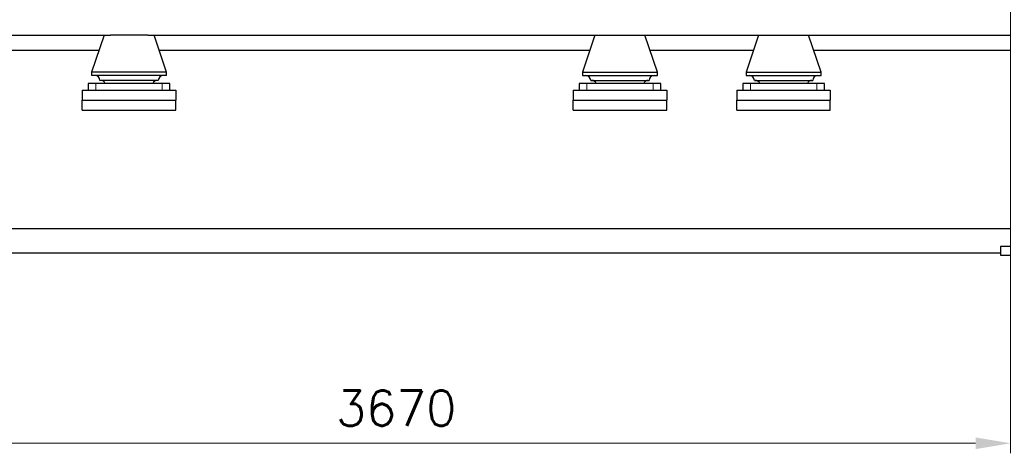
# Model space of a CAD drawing. Header units: inches. Extents: x 0 to 17820, y -10 to 12600.
# Tile 112 of 125: x 13350 to 16298, y 6923 to 8220. Entities that reach past the tile are written whole.
import ezdxf

# ---------------------------------------------------------------- set-up
doc = ezdxf.new("R2010")
doc.units = ezdxf.units.IN
doc.layers.add('1', color=7, linetype='Continuous', true_color=0xffffff)
doc.layers.add('254', color=7, linetype='Continuous', true_color=0xffffff)
doc.styles.add('latin_extended', font='simplex.shx')
doc.dimstyles.get("Standard").update_dxf_attribs({"dimtxt": 0.18, "dimasz": 0.18, "dimexe": 0.18, "dimexo": 0.0625, "dimgap": 0.09, "dimtad": 0, "dimtih": 1, "dimtoh": 1, "dimdec": 4, "dimzin": 0, "dimdsep": 46, "dimtxsty": 'Standard', "dimcen": 0.09, "dimadec": 0, "dimazin": 0, "dimtfac": 1, "dimtdec": 4, "dimtofl": 0, "dimtmove": 0, "dimatfit": 3, "dimfxl": 1, "dimtolj": 1, "dimtzin": 0, "dimarcsym": 0})

# ---------------------------------------------------------------- blocks, each defined once
blk = doc.blocks.new('_U3')
at = {"layer": '254', "color": 3, "linetype": 'Continuous', "lineweight": 13, "transparency": 16777216}
for p, q in [((12647.1, 8393.6), (12647.1, 6922.7)), ((16317.1, 8393.6), (16317.1, 6922.7)), ((12752.1, 6952.7), (16212.1, 6952.7))]:
    blk.add_line(p, q, dxfattribs=at)
at = {"layer": '254', "color": 3, "transparency": 16777216}
for points in [[(12752.1, 6970.2), (12752.1, 6935.2), (12647.1, 6952.7)], [(16212.1, 6935.2), (16212.1, 6970.2), (16317.1, 6952.7)]]:
    blk.add_solid(points, dxfattribs=at)
at = {"layer": 'Defpoints', "color": 0, "transparency": 16777216}
for p in [(12647.1, 8423.6), (16317.1, 8423.6), (16317.1, 6952.7)]:
    blk.add_point(p, dxfattribs=at)
at = {"layer": '254', "color": 2, "lineweight": 13, "transparency": 16777216, "insert": (14297.1, 7110.2), "char_height": 105, "attachment_point": 1, "style": 'latin_extended'}
blk.add_mtext('\\A1;3670', dxfattribs=at)

msp = doc.modelspace()

# ---------------------------------------------------------------- linework, layer by layer
at = {"layer": '1', "color": 2, "linetype": 'Continuous', "lineweight": 25}
for p, q in [((13243.032, 8173.649), (13621.271, 8173.649)), ((13602.116, 8173.649), (13564.616, 8063.649)), ((13677.116, 8173.649), (13621.209, 8173.649)), ((13733.022, 8173.649), (13677.116, 8173.649)), ((13733.034, 8173.649), (15091.164, 8173.649)), ((13789.616, 8063.649), (13752.116, 8173.649)), ((15072.116, 8173.649), (15034.616, 8063.649)), ((15091.214, 8173.649), (15203.017, 8173.649)), ((15202.984, 8173.649), (15581.166, 8173.649)), ((15259.616, 8063.649), (15222.116, 8173.649)), ((15562.116, 8173.649), (15524.616, 8063.649)), ((15581.214, 8173.649), (15693.017, 8173.649)), ((15692.986, 8173.649), (16317.116, 8173.649)), ((15749.616, 8063.649), (15712.116, 8173.649)), ((13277.508, 8128.649), (13586.827, 8128.649)), ((13767.483, 8128.649), (15056.752, 8128.649)), ((15237.408, 8128.649), (15546.727, 8128.649)), ((15727.442, 8128.649), (16317.116, 8128.649)), ((13564.616, 8063.649), (13564.616, 8053.649)), ((13677.116, 8063.649), (13564.616, 8063.649)), ((13677.116, 8053.649), (13564.616, 8053.649)), ((13789.616, 8063.649), (13677.116, 8063.649)), ((13789.616, 8053.649), (13677.116, 8053.649)), ((13789.616, 8053.649), (13789.616, 8063.649)), ((15034.616, 8063.649), (15259.616, 8063.649)), ((15034.616, 8063.649), (15034.616, 8053.649)), ((15034.616, 8053.649), (15259.616, 8053.649)), ((15259.616, 8053.649), (15259.616, 8063.649)), ((15524.616, 8063.649), (15524.616, 8053.649)), ((15524.616, 8063.649), (15749.616, 8063.649)), ((15524.616, 8053.649), (15749.616, 8053.649)), ((15749.616, 8053.649), (15749.616, 8063.649)), ((13554.616, 8029.649), (13554.616, 8009.649)), ((13577.922, 8029.649), (13554.616, 8029.649)), ((13776.309, 8029.649), (13577.922, 8029.649)), ((13677.116, 8038.649), (13589.616, 8038.649)), ((13764.616, 8038.649), (13677.116, 8038.649)), ((13799.616, 8029.649), (13776.309, 8029.649)), ((13799.616, 8009.649), (13799.616, 8029.649)), ((15047.922, 8029.649), (15024.616, 8029.649)), ((15024.616, 8029.649), (15024.616, 8009.649)), ((15246.309, 8029.649), (15047.922, 8029.649)), ((15059.616, 8038.649), (15234.616, 8038.649)), ((15269.616, 8029.649), (15246.309, 8029.649)), ((15269.616, 8009.649), (15269.616, 8029.649)), ((15514.616, 8029.649), (15514.616, 8009.649)), ((15537.922, 8029.649), (15514.616, 8029.649)), ((15736.309, 8029.649), (15537.922, 8029.649)), ((15549.616, 8038.649), (15724.616, 8038.649)), ((15759.616, 8029.649), (15736.309, 8029.649)), ((15759.616, 8009.649), (15759.616, 8029.649)), ((13537.116, 8009.649), (13537.116, 7979.649)), ((13537.116, 8009.649), (13817.116, 8009.649)), ((13817.116, 8009.649), (13817.116, 7979.649)), ((15007.116, 8009.649), (15007.116, 7979.649)), ((15007.116, 8009.649), (15287.116, 8009.649)), ((15287.116, 8009.649), (15287.116, 7979.649)), ((15497.116, 8009.649), (15497.116, 7979.649)), ((15497.116, 8009.649), (15777.116, 8009.649)), ((15777.116, 8009.649), (15777.116, 7979.649)), ((13537.116, 7949.649), (13537.116, 7979.649)), ((13537.116, 7979.649), (13817.116, 7979.649)), ((13537.116, 7979.649), (13817.116, 7979.649)), ((13817.116, 7949.649), (13817.116, 7979.649)), ((15007.116, 7979.649), (15287.116, 7979.649)), ((15007.116, 7949.649), (15007.116, 7979.649)), ((15007.116, 7979.649), (15287.116, 7979.649)), ((15287.116, 7949.649), (15287.116, 7979.649)), ((15497.116, 7949.649), (15497.116, 7979.649)), ((15497.116, 7979.649), (15777.116, 7979.649)), ((15497.116, 7979.649), (15777.116, 7979.649)), ((15777.116, 7949.649), (15777.116, 7979.649)), ((13537.116, 7949.649), (13817.116, 7949.649)), ((15007.116, 7949.649), (15287.116, 7949.649)), ((15497.116, 7949.649), (15777.116, 7949.649)), ((12587.116, 7595.254), (16317.116, 7595.254)), ((12617.116, 7522.649), (16287.116, 7522.649)), ((16287.116, 7541.849), (16287.116, 7515.649)), ((16317.116, 7541.849), (16287.116, 7541.849)), ((16287.116, 7515.649), (16317.116, 7515.649))]:
    msp.add_line(p, q, dxfattribs=at)
at = {"layer": '1', "color": 110, "linetype": 'Continuous', "lineweight": 13}
for p, q in [((13577.922, 8009.649), (13577.922, 8029.649)), ((13776.309, 8009.649), (13776.309, 8029.649)), ((15047.922, 8009.649), (15047.922, 8029.649)), ((15246.309, 8009.649), (15246.309, 8029.649)), ((15537.922, 8009.649), (15537.922, 8029.649)), ((15736.309, 8009.649), (15736.309, 8029.649))]:
    msp.add_line(p, q, dxfattribs=at)
at = {"layer": '1', "color": 2, "linetype": 'Continuous', "lineweight": 25}
for centre, start, end in [((13574.616, 8038.649), 0, 90), ((13779.616, 8038.649), 90, 180), ((15044.616, 8038.649), 0, 90), ((15249.616, 8038.649), 90, 180), ((15534.616, 8038.649), 0, 90), ((15739.616, 8038.649), 90, 180), ((13592.116, 8023.649), 23.578178, 90), ((13762.116, 8023.649), 90, 156.421822), ((15062.116, 8023.649), 23.578178, 90), ((15232.116, 8023.649), 90, 156.421822), ((15552.116, 8023.649), 23.578178, 90), ((15722.116, 8023.649), 90, 156.421822)]:
    msp.add_arc(centre, 15, start, end, dxfattribs=at)

# ---------------------------------------------------------------- dimensions: what is measured, and where the dimension line sits
at = {"layer": '254', "color": 2, "linetype": 'Continuous', "lineweight": 13}
dim = msp.add_linear_dim(base=(16317.116, 6952.662), p1=(12647.116, 8423.649), p2=(16317.116, 8423.649), dimstyle='Standard', override={"dimscale": 30, "dimtxt": 3.5, "dimasz": 3.5, "dimexe": 1, "dimexo": 1, "dimgap": 1.75, "dimtad": 1, "dimtih": 1, "dimtoh": 0, "dimdec": 2, "dimlfac": 1, "dimzin": 8, "dimdsep": 46, "dimlunit": 2, "dimtxsty": 'latin_extended', "dimsah": 1, "dimse1": 0, "dimse2": 0, "dimsd1": 0, "dimsd2": 0, "dimclrd": 3, "dimclre": 3, "dimclrt": 2, "dimtol": 0, "dimtm": -0.1, "dimtfac": 0.714286, "dimtdec": 3, "dimtofl": 1, "dimtmove": 0, "dimtzin": 8, "dimlwd": 13, "dimlwe": 13}, dxfattribs=at)
dim.commit()
dim.dimension.update_dxf_attribs({"geometry": '_U3', "text_midpoint": (14482.116, 6952.662), "dimtype": 160})

doc.saveas('drawing.dxf')
